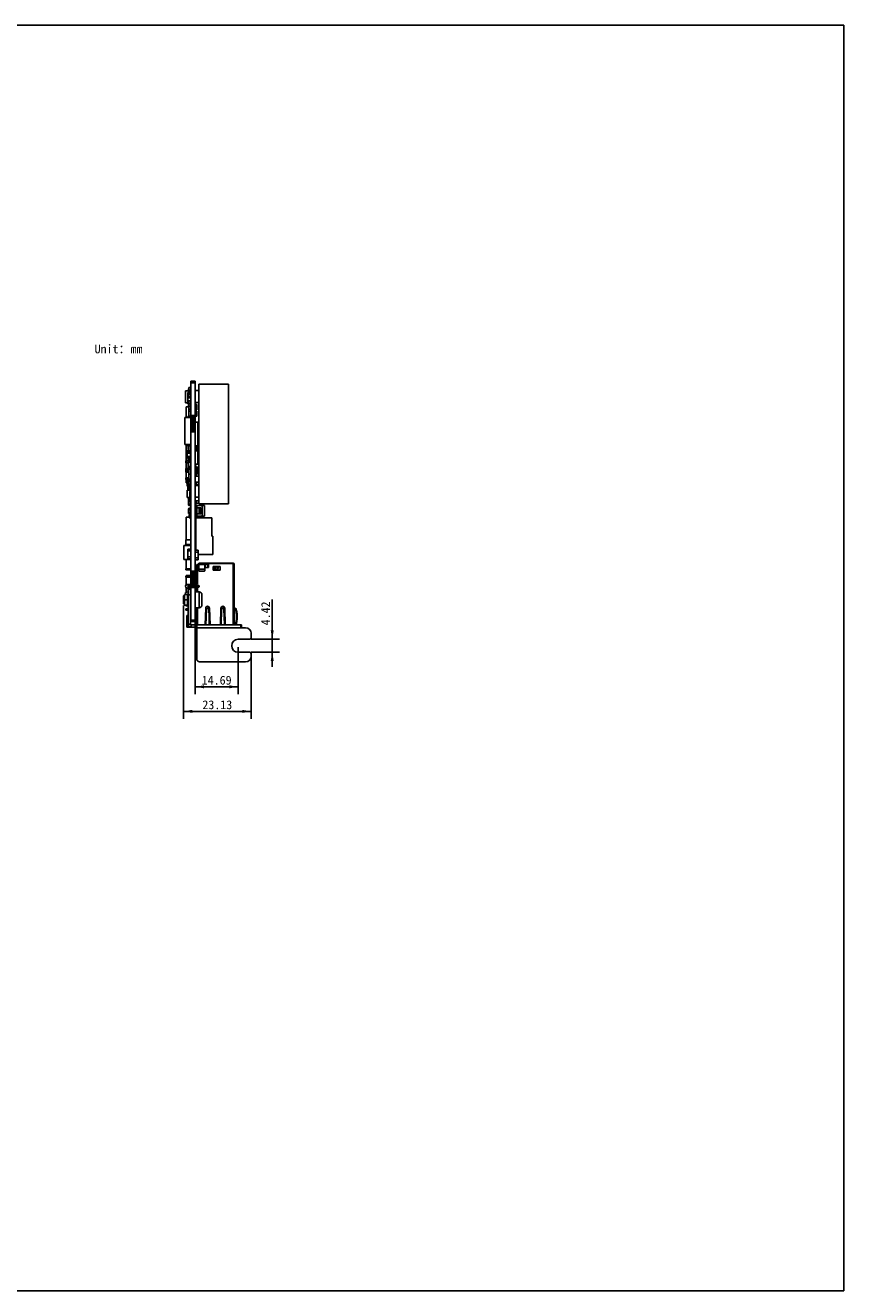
# Model space of a CAD drawing. Header units: millimetres. Extents: x 0 to 559, y 0 to 432.
# Tile 6 of 6: x 279 to 559, y 0 to 432. Entities that reach past the tile are written whole.
import ezdxf
from ezdxf.enums import TextEntityAlignment as Align

# ---------------------------------------------------------------- set-up
doc = ezdxf.new("R2010")
doc.units = ezdxf.units.MM
doc.header["$LTSCALE"] = 30.734
doc.layers.get('0').update_dxf_attribs({"linetype": 'CONTINUOUS'})
for name, color, linetype in [('00_COMPONENTS', 7, 'CONTINUOUS'), ('50_ALL_DETAILS', 7, 'CONTINUOUS'), ('51__DRAFT_DIMS', 7, 'CONTINUOUS')]:
    doc.layers.add(name, color=color, linetype=linetype)
doc.styles.get("Standard").update_dxf_attribs({"font": 'simfang.ttf'})
doc.dimstyles.new('DIMSTYLE_2', dxfattribs={"dimtxt": 3, "dimasz": 3, "dimexe": 2.5, "dimexo": 0.5, "dimgap": 0.75, "dimtad": 1, "dimdsep": 46, "dimtxsty": 'STANDARD', "dimblk": '_FILLED', "dimblk1": '_FILLED', "dimblk2": '_FILLED', "dimcen": 0.09, "dimclrt": 3, "dimazin": 2, "dimtp": 0.2, "dimtm": 0.2, "dimtfac": 1, "dimtofl": 0, "dimtmove": 0, "dimatfit": 3, "dimldrblk": '_FILLED', "dimfxl": 1, "dimtolj": 1, "dimarcsym": 0})
doc.dimstyles.new('DIMSTYLE_3', dxfattribs={"dimtxt": 3, "dimasz": 3, "dimexe": 2.5, "dimexo": 0.5, "dimgap": 0.75, "dimtad": 1, "dimdsep": 46, "dimtxsty": 'STANDARD', "dimblk": '_FILLED', "dimblk1": '_FILLED', "dimblk2": '_FILLED', "dimcen": 0.09, "dimclrt": 3, "dimazin": 2, "dimtp": 0.1, "dimtm": 0.1, "dimtfac": 1, "dimtofl": 0, "dimtmove": 0, "dimatfit": 3, "dimldrblk": '_FILLED', "dimfxl": 1, "dimtolj": 1, "dimarcsym": 0})

# ---------------------------------------------------------------- blocks, each defined once
blk = doc.blocks.new('_FILLED')
at = {"color": 0, "linetype": 'BYBLOCK'}
blk.add_solid([(0, 0), (-1, 0.17), (-1, -0.17)], dxfattribs=at)
blk = doc.blocks.new('*D7')
at = {"layer": '51__DRAFT_DIMS', "color": 4}
for p, q in [((363.7, 222.29), (363.7, 235.84)), ((363.7, 235.84), (363.7, 220.08)), ((356.52, 222.29), (366.2, 222.29)), ((356.52, 217.87), (366.2, 217.87)), ((363.7, 212.87), (363.7, 220.08)), ((363.7, 217.87), (363.7, 212.87))]:
    blk.add_line(p, q, dxfattribs=at)
at = {"layer": '51__DRAFT_DIMS', "color": 4, "xscale": 3, "yscale": 3, "zscale": 3}
for p, rotation in [((363.7, 222.29), 270), ((363.7, 217.87), 90)]:
    blk.add_blockref('_FILLED', p, dxfattribs=dict(at, rotation=rotation))
at = {"layer": '51__DRAFT_DIMS', "color": 3}
blk.add_text('4.42', height=3, rotation=90, dxfattribs=at).set_placement((362.95, 227.03))
blk = doc.blocks.new('*D8')
at = {"layer": '51__DRAFT_DIMS', "color": 4}
for p, q in [((337.39, 228.33), (337.39, 203.57)), ((352.08, 219.58), (352.08, 203.57)), ((337.39, 206.07), (344.73, 206.07)), ((352.08, 206.07), (344.73, 206.07))]:
    blk.add_line(p, q, dxfattribs=at)
at = {"layer": '51__DRAFT_DIMS', "color": 4, "xscale": 3, "yscale": 3, "zscale": 3, "rotation": 180}
blk.add_blockref('_FILLED', (337.39, 206.07), dxfattribs=at)
at = {"layer": '51__DRAFT_DIMS', "color": 4, "xscale": 3, "yscale": 3, "zscale": 3}
blk.add_blockref('_FILLED', (352.08, 206.07), dxfattribs=at)
at = {"layer": '51__DRAFT_DIMS', "color": 3}
blk.add_text('14.69', height=3, dxfattribs=at).set_placement((344.73, 206.82), align=Align.CENTER)
blk = doc.blocks.new('*D9')
at = {"layer": '51__DRAFT_DIMS', "color": 4}
for p, q in [((333.39, 233.86), (333.39, 195.19)), ((356.52, 216.36), (356.52, 195.19)), ((333.39, 197.69), (344.95, 197.69)), ((356.52, 197.69), (344.95, 197.69))]:
    blk.add_line(p, q, dxfattribs=at)
at = {"layer": '51__DRAFT_DIMS', "color": 4, "xscale": 3, "yscale": 3, "zscale": 3, "rotation": 180}
blk.add_blockref('_FILLED', (333.39, 197.69), dxfattribs=at)
at = {"layer": '51__DRAFT_DIMS', "color": 4, "xscale": 3, "yscale": 3, "zscale": 3}
blk.add_blockref('_FILLED', (356.52, 197.69), dxfattribs=at)
at = {"layer": '51__DRAFT_DIMS', "color": 3}
blk.add_text('23.13', height=3, dxfattribs=at).set_placement((344.95, 198.44), align=Align.CENTER)

msp = doc.modelspace()

# ---------------------------------------------------------------- linework, layer by layer
at = {"color": 7}
for p, q in [((0, 431.8), (558.8, 431.8)), ((558.8, 0), (558.8, 431.8)), ((0, 0), (558.8, 0))]:
    msp.add_line(p, q, dxfattribs=at)
at = {"layer": '00_COMPONENTS', "color": 7}
for p, q in [((334.062, 303.02), (334.062, 307.08)), ((334.062, 307.08), (335.562, 307.08)), ((335.062, 307.374), (335.062, 307.724)), ((335.062, 307.724), (335.253, 307.724)), ((335.062, 307.374), (335.253, 307.374)), ((335.082, 307.08), (335.082, 307.374)), ((335.253, 307.344), (335.253, 308.233)), ((335.253, 308.233), (335.862, 308.233)), ((335.862, 307.344), (335.253, 307.344)), ((335.562, 307.08), (335.562, 306.484)), ((335.842, 306.484), (335.842, 307.344)), ((335.862, 310.326), (335.862, 228.326)), ((335.862, 310.326), (337.386, 310.326)), ((337.386, 228.326), (337.386, 310.326)), ((337.386, 307.126), (338.686, 307.126)), ((338.686, 309.326), (338.686, 268.526)), ((338.686, 309.326), (348.786, 309.326)), ((348.786, 268.526), (348.786, 309.326)), ((334.846, 303.02), (334.062, 303.02)), ((334.846, 302.615), (334.846, 306.484)), ((335.862, 306.484), (334.846, 306.484)), ((335.253, 302.615), (334.846, 302.615)), ((335.062, 305.913), (335.062, 306.263)), ((335.062, 306.263), (335.862, 306.263)), ((335.062, 305.913), (335.862, 305.913)), ((335.062, 304.663), (335.062, 305.013)), ((335.862, 305.013), (335.062, 305.013)), ((335.862, 304.663), (335.062, 304.663)), ((335.082, 305.013), (335.082, 305.913)), ((335.082, 302.615), (335.082, 302.132)), ((335.253, 302.733), (335.253, 303.622)), ((335.862, 303.622), (335.253, 303.622)), ((335.862, 302.733), (335.253, 302.733)), ((335.253, 298.403), (335.253, 302.683)), ((335.253, 302.683), (335.862, 302.683)), ((335.842, 305.013), (335.842, 305.913)), ((335.842, 305.8), (335.862, 305.8)), ((335.842, 305.65), (335.862, 305.65)), ((335.862, 305.35), (335.842, 305.35)), ((335.862, 305.2), (335.842, 305.2)), ((335.852, 305.35), (335.852, 305.65)), ((337.386, 303.126), (338.686, 303.126)), ((337.386, 302.391), (337.996, 302.391)), ((337.996, 302.391), (337.996, 300.549)), ((333.83, 288.744), (333.83, 297.952)), ((335.862, 297.952), (333.83, 297.952)), ((334.338, 297.952), (334.338, 301.613)), ((335.253, 301.613), (334.338, 301.613)), ((334.872, 297.952), (334.872, 298.074)), ((334.897, 297.952), (334.897, 298.33)), ((335.862, 298.33), (334.897, 298.33)), ((335.062, 302.132), (335.062, 301.782)), ((335.253, 302.132), (335.062, 302.132)), ((335.253, 301.782), (335.062, 301.782)), ((335.862, 301.794), (335.253, 301.794)), ((335.862, 301.73), (335.253, 301.73)), ((335.862, 300.841), (335.253, 300.841)), ((335.862, 300.778), (335.253, 300.778)), ((335.862, 300.105), (335.253, 300.105)), ((335.253, 298.403), (335.862, 298.403)), ((335.687, 298.403), (335.687, 298.33)), ((337.386, 298.682), (335.862, 298.682)), ((335.862, 298.174), (337.386, 298.174)), ((337.386, 301.502), (337.996, 301.502)), ((337.386, 301.438), (337.996, 301.438)), ((337.386, 300.549), (337.996, 300.549)), ((337.506, 300.241), (337.386, 300.241)), ((337.996, 300.105), (337.386, 300.105)), ((337.386, 298.403), (337.996, 298.403)), ((337.506, 300.549), (337.506, 300.241)), ((337.736, 300.549), (337.736, 300.105)), ((337.996, 300.105), (337.996, 298.403)), ((337.386, 297.666), (335.862, 297.666)), ((335.862, 297.158), (337.386, 297.158)), ((337.386, 296.65), (335.862, 296.65)), ((335.862, 296.142), (337.386, 296.142)), ((337.386, 295.634), (335.862, 295.634)), ((335.862, 295.126), (337.386, 295.126)), ((337.386, 294.618), (335.862, 294.618)), ((335.862, 294.11), (337.386, 294.11)), ((338.326, 296.326), (337.386, 296.326)), ((338.326, 296.326), (338.326, 282.072)), ((337.386, 293.602), (335.862, 293.602)), ((335.862, 293.094), (337.386, 293.094)), ((333.83, 288.744), (335.862, 288.744)), ((334.338, 283.145), (334.338, 288.744)), ((334.612, 288.744), (334.612, 288.447)), ((334.612, 288.447), (335.362, 288.447)), ((334.612, 285.462), (334.612, 286.712)), ((335.253, 286.712), (334.612, 286.712)), ((334.612, 286.21), (335.862, 286.21)), ((334.612, 285.81), (335.862, 285.81)), ((334.612, 285.462), (334.632, 285.462)), ((334.632, 284.61), (334.632, 285.81)), ((334.962, 288.402), (334.962, 287.202)), ((335.362, 288.402), (334.962, 288.402)), ((334.962, 287.202), (335.253, 287.202)), ((335.253, 286.251), (335.253, 288.294)), ((335.862, 288.294), (335.253, 288.294)), ((335.253, 286.592), (335.862, 286.592)), ((335.862, 286.276), (335.253, 286.276)), ((335.862, 286.251), (335.253, 286.251)), ((335.362, 288.744), (335.362, 288.337)), ((335.362, 288.337), (335.862, 288.337)), ((335.562, 288.337), (335.562, 288.294)), ((335.562, 286.251), (335.562, 286.21)), ((335.842, 285.81), (335.842, 284.61)), ((335.842, 285.62), (335.862, 285.62)), ((335.862, 285.52), (335.842, 285.52)), ((335.842, 285.22), (335.862, 285.22)), ((335.842, 285.032), (335.862, 285.032)), ((337.386, 288.294), (337.996, 288.294)), ((337.386, 286.592), (337.996, 286.592)), ((337.996, 288.294), (337.996, 286.592)), ((334.262, 282.545), (334.262, 283.135)), ((335.012, 282.545), (334.262, 282.545)), ((334.272, 283.145), (335.852, 283.145)), ((334.312, 282.545), (334.312, 280.545)), ((334.612, 284.21), (334.612, 284.61)), ((334.612, 284.61), (335.862, 284.61)), ((335.862, 284.21), (334.612, 284.21)), ((334.962, 284.21), (334.962, 283.145)), ((334.962, 282.695), (334.962, 282.967)), ((334.962, 282.967), (335.862, 282.967)), ((334.962, 282.717), (335.862, 282.717)), ((334.962, 282.695), (335.012, 282.695)), ((334.962, 280.945), (334.962, 281.217)), ((335.862, 281.217), (334.962, 281.217)), ((335.862, 280.967), (334.962, 280.967)), ((335.862, 280.945), (334.962, 280.945)), ((335.012, 281.217), (335.012, 282.717)), ((335.253, 283.145), (335.253, 284.21)), ((335.253, 284.043), (335.862, 284.043)), ((335.862, 283.154), (335.253, 283.154)), ((335.562, 283.826), (335.562, 283.676)), ((335.562, 283.826), (335.862, 283.826)), ((335.562, 283.676), (335.862, 283.676)), ((335.562, 283.376), (335.562, 283.226)), ((335.862, 283.376), (335.562, 283.376)), ((335.862, 283.226), (335.562, 283.226)), ((335.562, 283.154), (335.562, 283.145)), ((335.572, 283.676), (335.572, 283.376)), ((335.812, 281.217), (335.812, 282.717)), ((335.812, 282.695), (335.862, 282.695)), ((335.862, 282.545), (335.812, 282.545)), ((335.812, 282.19), (335.862, 282.19)), ((335.812, 281.828), (335.862, 281.828)), ((335.812, 281.428), (335.862, 281.428)), ((335.812, 280.945), (335.812, 280.545)), ((335.842, 284.882), (335.862, 284.882)), ((335.842, 281.217), (335.842, 281.428)), ((335.842, 281.398), (335.862, 281.398)), ((335.842, 280.545), (335.842, 280.945)), ((335.852, 284.61), (335.852, 284.882)), ((335.862, 284.824), (335.852, 284.824)), ((335.852, 283.376), (335.852, 283.676)), ((337.386, 282.072), (338.326, 282.072)), ((337.386, 281.796), (337.886, 281.796)), ((337.386, 281.081), (337.886, 281.081)), ((337.996, 281.056), (337.386, 281.056)), ((337.886, 281.796), (337.886, 282.072)), ((337.886, 281.081), (337.886, 281.056)), ((337.996, 281.056), (337.996, 279.354)), ((338.504, 281.005), (337.996, 281.005)), ((338.504, 281.005), (338.504, 279.151)), ((334.262, 279.955), (334.262, 280.545)), ((335.862, 280.545), (334.262, 280.545)), ((334.262, 279.36), (334.262, 279.95)), ((335.253, 279.36), (334.262, 279.36)), ((334.262, 276.77), (334.262, 277.36)), ((335.253, 277.36), (334.262, 277.36)), ((335.253, 279.945), (334.272, 279.945)), ((335.852, 276.76), (334.272, 276.76)), ((334.312, 279.36), (334.312, 277.36)), ((334.338, 275.68), (334.338, 276.76)), ((334.612, 279.828), (334.612, 279.945)), ((335.253, 279.828), (334.612, 279.828)), ((334.662, 274.495), (334.662, 276.76)), ((335.062, 276.091), (335.062, 276.441)), ((335.062, 276.441), (335.862, 276.441)), ((335.253, 278.651), (335.253, 280.353)), ((335.862, 280.353), (335.253, 280.353)), ((335.862, 278.651), (335.253, 278.651)), ((335.253, 276.873), (335.253, 278.575)), ((335.862, 278.575), (335.253, 278.575)), ((335.862, 276.873), (335.253, 276.873)), ((335.253, 276.441), (335.253, 276.486)), ((335.253, 276.486), (335.862, 276.486)), ((335.557, 276.486), (335.557, 276.528)), ((335.862, 276.528), (335.557, 276.528)), ((335.812, 278.651), (335.812, 278.575)), ((335.862, 280.59), (335.842, 280.59)), ((337.386, 279.354), (337.996, 279.354)), ((337.386, 279.151), (338.504, 279.151)), ((338.686, 277.908), (337.386, 277.908)), ((338.686, 277.903), (337.386, 277.903)), ((337.511, 277.908), (337.511, 278.703)), ((337.511, 278.703), (337.536, 278.703)), ((337.536, 278.703), (337.536, 278.713)), ((338.686, 278.713), (337.536, 278.713)), ((337.781, 278.703), (337.781, 277.908)), ((337.806, 278.703), (337.781, 278.703)), ((337.806, 278.713), (337.806, 278.703)), ((338.504, 279.492), (338.686, 279.492)), ((334.662, 275.68), (334.338, 275.68)), ((334.662, 274.495), (335.557, 274.495)), ((334.662, 270.67), (334.662, 273.17)), ((335.662, 273.17), (334.662, 273.17)), ((334.862, 273.17), (334.862, 274.495)), ((335.062, 276.091), (335.862, 276.091)), ((335.062, 274.841), (335.062, 275.191)), ((335.862, 275.191), (335.062, 275.191)), ((335.862, 274.841), (335.062, 274.841)), ((335.062, 273.172), (335.062, 273.522)), ((335.062, 273.522), (335.862, 273.522)), ((335.062, 273.172), (335.253, 273.172)), ((335.082, 275.191), (335.082, 276.091)), ((335.253, 274.645), (335.253, 274.841)), ((335.862, 274.645), (335.253, 274.645)), ((335.253, 273.522), (335.253, 274.495)), ((335.253, 273.17), (335.253, 273.406)), ((335.862, 273.406), (335.253, 273.406)), ((335.557, 273.629), (335.557, 274.645)), ((335.862, 274.391), (335.557, 274.391)), ((335.862, 273.629), (335.557, 273.629)), ((335.557, 271.645), (335.557, 272.703)), ((335.862, 272.703), (335.557, 272.703)), ((335.842, 275.191), (335.842, 276.091)), ((335.842, 275.918), (335.862, 275.918)), ((335.842, 275.768), (335.862, 275.768)), ((335.862, 275.468), (335.842, 275.468)), ((335.862, 275.318), (335.842, 275.318)), ((335.852, 275.768), (335.852, 275.468)), ((335.862, 275.597), (335.852, 275.597)), ((335.862, 275.534), (335.852, 275.534)), ((338.686, 275.903), (337.386, 275.903)), ((337.386, 275.898), (338.686, 275.898)), ((337.386, 274.726), (338.686, 274.726)), ((337.511, 275.103), (337.511, 275.898)), ((337.536, 275.103), (337.511, 275.103)), ((337.536, 275.093), (337.536, 275.103)), ((337.536, 275.093), (338.686, 275.093)), ((337.781, 275.898), (337.781, 275.103)), ((337.781, 275.103), (337.806, 275.103)), ((337.806, 275.103), (337.806, 275.093)), ((334.662, 270.67), (335.557, 270.67)), ((335.062, 270.615), (335.062, 270.265)), ((335.062, 270.615), (335.557, 270.615)), ((335.062, 270.265), (335.557, 270.265)), ((335.062, 269.015), (335.062, 269.697)), ((335.062, 269.697), (335.862, 269.697)), ((335.062, 269.347), (335.862, 269.347)), ((335.082, 269.015), (335.062, 269.015)), ((335.062, 268.097), (335.062, 268.447)), ((335.862, 268.447), (335.062, 268.447)), ((335.862, 268.097), (335.062, 268.097)), ((335.082, 270.265), (335.082, 269.697)), ((335.082, 268.447), (335.082, 269.347)), ((335.253, 270.615), (335.253, 270.67)), ((335.253, 267.958), (335.253, 268.097)), ((335.862, 267.958), (335.253, 267.958)), ((335.862, 271.645), (335.557, 271.645)), ((335.557, 269.697), (335.557, 271.624)), ((335.862, 271.624), (335.557, 271.624)), ((335.862, 270.566), (335.557, 270.566)), ((335.562, 271.624), (335.562, 271.645)), ((335.737, 268.009), (335.737, 268.097)), ((335.862, 268.009), (335.737, 268.009)), ((335.842, 268.447), (335.842, 269.347)), ((335.842, 269.312), (335.862, 269.312)), ((337.386, 270.726), (338.686, 270.726)), ((338.686, 269.553), (337.386, 269.553)), ((337.386, 269.548), (338.686, 269.548)), ((337.511, 269.514), (337.386, 269.514)), ((337.386, 268.714), (338.186, 268.714)), ((337.886, 268.158), (337.386, 268.158)), ((337.945, 267.904), (337.386, 267.904)), ((337.511, 268.753), (337.511, 269.548)), ((337.536, 268.753), (337.511, 268.753)), ((337.511, 267.904), (337.511, 267.908)), ((337.511, 267.908), (337.536, 267.908)), ((337.536, 268.743), (337.536, 268.753)), ((337.536, 268.743), (338.686, 268.743)), ((337.536, 267.908), (337.536, 267.918)), ((340.558, 267.918), (337.536, 267.918)), ((337.781, 269.548), (337.781, 268.753)), ((337.781, 268.753), (337.806, 268.753)), ((337.781, 267.908), (337.781, 267.904)), ((337.806, 267.908), (337.781, 267.908)), ((337.806, 268.753), (337.806, 268.743)), ((337.806, 267.918), (337.806, 267.908)), ((337.886, 267.918), (337.886, 268.158)), ((337.945, 267.904), (337.945, 266.076)), ((338.186, 268.714), (338.186, 268.743)), ((348.786, 268.526), (338.686, 268.526)), ((339.686, 267.918), (339.686, 267.908)), ((339.751, 267.908), (339.686, 267.908)), ((339.751, 264.308), (339.751, 267.908)), ((340.558, 264.298), (340.558, 267.918)), ((334.338, 256.186), (334.338, 263.991)), ((335.362, 263.991), (334.338, 263.991)), ((335.062, 266.79), (335.062, 266.44)), ((335.062, 266.79), (335.862, 266.79)), ((335.062, 266.44), (335.862, 266.44)), ((335.062, 265.54), (335.062, 265.19)), ((335.862, 265.54), (335.062, 265.54)), ((335.862, 265.19), (335.062, 265.19)), ((335.082, 266.44), (335.082, 265.54)), ((335.253, 266.79), (335.253, 267.056)), ((335.862, 267.056), (335.253, 267.056)), ((335.362, 264.525), (335.362, 264.775)), ((335.362, 264.775), (335.512, 264.775)), ((335.362, 264.525), (335.862, 264.525)), ((335.362, 263.775), (335.362, 264.025)), ((335.862, 264.025), (335.362, 264.025)), ((335.862, 263.775), (335.362, 263.775)), ((335.383, 264.025), (335.383, 264.525)), ((335.512, 264.622), (335.512, 265.122)), ((335.862, 265.122), (335.512, 265.122)), ((335.862, 264.622), (335.512, 264.622)), ((335.841, 264.025), (335.841, 264.525)), ((335.842, 265.54), (335.842, 266.44)), ((337.386, 266.777), (337.566, 266.777)), ((337.386, 265.177), (337.566, 265.177)), ((337.386, 265.108), (339.336, 265.108)), ((337.386, 265.103), (338.726, 265.103)), ((337.532, 265.1), (337.386, 265.1)), ((337.386, 264.774), (337.996, 264.774)), ((337.386, 263.885), (337.996, 263.885)), ((338.183, 263.86), (337.386, 263.86)), ((337.396, 265.1), (337.396, 265.103)), ((337.511, 265.1), (337.511, 265.103)), ((337.532, 264.774), (337.532, 265.1)), ((337.566, 266.777), (337.566, 266.527)), ((337.566, 266.527), (337.836, 266.527)), ((337.566, 265.427), (337.566, 265.177)), ((337.836, 265.427), (337.566, 265.427)), ((337.636, 263.71), (337.636, 252.706)), ((343.136, 263.71), (337.636, 263.71)), ((337.781, 265.103), (337.781, 264.774)), ((337.936, 266.427), (337.936, 265.527)), ((337.936, 266.076), (337.945, 266.076)), ((338.726, 267.113), (337.945, 267.113)), ((339.336, 267.108), (337.945, 267.108)), ((337.996, 264.774), (337.996, 263.885)), ((337.996, 264.298), (340.558, 264.298)), ((338.183, 264.21), (337.996, 264.21)), ((337.996, 264.06), (338.133, 264.06)), ((338.183, 264.01), (338.183, 263.71)), ((338.333, 263.71), (338.333, 264.06)), ((338.504, 263.86), (338.333, 263.86)), ((338.504, 263.86), (338.504, 263.71)), ((338.726, 265.103), (338.726, 267.113)), ((339.336, 265.108), (339.336, 267.108)), ((339.686, 264.308), (339.686, 264.298)), ((339.686, 264.308), (339.751, 264.308)), ((343.136, 257.48), (343.136, 263.71)), ((337.386, 262.006), (337.636, 262.006)), ((334.262, 256.186), (334.262, 254.586)), ((335.862, 256.186), (334.262, 256.186)), ((343.386, 257.48), (343.136, 257.48)), ((343.386, 257.48), (343.386, 251.25)), ((333.5, 249.517), (333.5, 254.271)), ((333.5, 254.271), (335.862, 254.271)), ((334.262, 254.586), (335.862, 254.586)), ((334.846, 249.785), (334.846, 253.087)), ((334.846, 253.087), (335.862, 253.087)), ((335.862, 252.452), (334.846, 252.452)), ((337.386, 252.706), (338.402, 252.706)), ((337.386, 252.071), (338.402, 252.071)), ((338.402, 252.706), (338.402, 249.404)), ((343.386, 251.25), (338.402, 251.25)), ((335.862, 249.517), (333.5, 249.517)), ((335.862, 246.381), (334.186, 246.381)), ((334.186, 246.381), (334.186, 246.031)), ((334.338, 246.381), (334.338, 249.517)), ((335.862, 250.42), (334.846, 250.42)), ((335.862, 249.785), (334.846, 249.785)), ((335.186, 246.381), (335.186, 246.031)), ((337.386, 250.039), (338.402, 250.039)), ((338.402, 249.404), (337.386, 249.404)), ((337.986, 246.381), (337.386, 246.381)), ((337.986, 247.831), (338.273, 247.831)), ((337.986, 247.826), (337.986, 247.831)), ((337.986, 247.826), (338.269, 247.826)), ((337.986, 247.826), (337.986, 240.97)), ((338.186, 247.831), (338.191, 247.826)), ((338.236, 247.716), (338.236, 241.266)), ((338.679, 247.916), (338.436, 247.916)), ((338.679, 248.206), (350.386, 248.206)), ((338.679, 245.754), (338.679, 248.206)), ((340.679, 248.206), (340.679, 245.754)), ((341.879, 248.006), (340.679, 248.006)), ((340.679, 247.831), (341.879, 247.831)), ((340.679, 247.826), (341.879, 247.826)), ((340.786, 247.826), (340.786, 246.826)), ((341.686, 246.826), (340.786, 246.826)), ((341.786, 246.766), (340.816, 246.766)), ((341.686, 247.826), (341.686, 246.766)), ((341.879, 247.626), (341.686, 247.626)), ((341.879, 246.798), (341.879, 248.206)), ((341.936, 247.966), (341.936, 246.916)), ((350.364, 248.116), (342.086, 248.116)), ((345.936, 247.116), (343.536, 247.116)), ((343.536, 247.116), (343.536, 245.816)), ((344.027, 247.106), (344.048, 247.106)), ((344.048, 247.106), (344.068, 247.106)), ((344.068, 247.106), (344.119, 247.106)), ((344.236, 247.106), (344.269, 247.106)), ((344.269, 247.106), (344.958, 247.106)), ((344.889, 247.031), (344.269, 247.031)), ((344.958, 247.106), (345.038, 247.106)), ((345.038, 247.106), (345.089, 247.106)), ((345.089, 247.106), (345.109, 247.106)), ((345.936, 247.116), (345.936, 245.816)), ((350.364, 248.116), (350.364, 247.756)), ((350.736, 247.756), (350.364, 247.756)), ((350.379, 248.206), (350.379, 247.756)), ((350.386, 248.006), (350.379, 248.006)), ((350.536, 247.756), (350.536, 247.856)), ((350.736, 247.856), (350.736, 227.226)), ((335.862, 246.031), (334.186, 246.031)), ((334.186, 243.841), (335.862, 243.841)), ((334.186, 243.841), (334.186, 243.491)), ((335.862, 243.491), (334.186, 243.491)), ((335.862, 244.091), (334.338, 244.091)), ((334.338, 243.841), (334.338, 244.091)), ((334.338, 240.886), (334.338, 243.491)), ((335.186, 243.841), (335.186, 243.491)), ((337.386, 245.557), (335.862, 245.557)), ((335.862, 245.049), (337.386, 245.049)), ((337.386, 244.541), (335.862, 244.541)), ((335.862, 244.033), (337.386, 244.033)), ((337.386, 243.525), (335.862, 243.525)), ((335.862, 243.017), (337.386, 243.017)), ((337.386, 242.509), (335.862, 242.509)), ((335.862, 242.001), (337.386, 242.001)), ((337.986, 246.031), (337.386, 246.031)), ((337.386, 244.022), (337.482, 244.022)), ((337.386, 243.841), (337.986, 243.841)), ((337.986, 243.491), (337.386, 243.491)), ((337.986, 242.676), (337.386, 242.676)), ((337.482, 244.022), (337.482, 243.841)), ((337.482, 243.491), (337.482, 242.676)), ((340.429, 245.57), (338.929, 245.57)), ((338.929, 245.514), (340.429, 245.514)), ((345.936, 245.816), (343.536, 245.816)), ((344.889, 246.067), (344.269, 246.067)), ((333.786, 237.556), (334.786, 237.556)), ((333.786, 237.556), (333.786, 233.956)), ((334.066, 238.266), (334.986, 238.438)), ((334.066, 238.266), (334.066, 237.556)), ((334.338, 238.317), (334.338, 239.845)), ((335.862, 240.966), (334.636, 240.966)), ((335.862, 239.766), (334.636, 239.766)), ((335.786, 239.426), (334.986, 239.426)), ((334.986, 227.426), (334.986, 239.426)), ((335.136, 240.616), (335.862, 240.616)), ((335.862, 240.116), (335.136, 240.116)), ((335.786, 239.426), (335.786, 227.426)), ((335.862, 239.199), (335.786, 239.199)), ((335.786, 238.587), (335.862, 238.601)), ((337.386, 241.493), (335.862, 241.493)), ((335.862, 240.985), (337.386, 240.985)), ((337.386, 240.477), (335.862, 240.477)), ((335.862, 239.969), (337.386, 239.969)), ((337.936, 240.966), (337.386, 240.966)), ((337.386, 240.616), (338.536, 240.616)), ((338.536, 240.116), (337.386, 240.116)), ((337.936, 239.766), (337.386, 239.766)), ((337.386, 238.886), (337.395, 238.887)), ((337.386, 238.481), (338.716, 238.481)), ((337.395, 238.887), (337.387, 238.89)), ((337.389, 238.89), (337.387, 238.89)), ((337.395, 238.887), (337.389, 238.89)), ((337.399, 238.886), (337.395, 238.887)), ((337.986, 239.762), (337.986, 238.481)), ((338.236, 239.466), (338.236, 238.481)), ((333.486, 237.256), (333.386, 237.156)), ((333.386, 237.156), (333.386, 234.356)), ((333.486, 234.256), (333.386, 234.356)), ((333.486, 237.256), (333.786, 237.256)), ((333.486, 237.256), (333.486, 234.5)), ((333.486, 234.5), (333.486, 234.256)), ((333.486, 234.256), (333.786, 234.256)), ((333.786, 233.956), (334.786, 233.956)), ((334.186, 233.686), (334.186, 233.956)), ((334.986, 233.686), (334.186, 233.686)), ((335.786, 237.256), (335.862, 237.256)), ((335.786, 234.256), (335.862, 234.256)), ((335.786, 234.186), (335.862, 234.186)), ((335.862, 233.686), (335.786, 233.686)), ((335.862, 233.199), (335.786, 233.199)), ((339.716, 237.481), (339.716, 234.031)), ((334.986, 232.666), (334.186, 232.666)), ((334.186, 232.166), (334.186, 232.666)), ((334.986, 232.166), (334.186, 232.166)), ((334.986, 230.426), (334.546, 230.426)), ((334.546, 227.426), (334.546, 230.426)), ((335.862, 232.666), (335.786, 232.666)), ((335.862, 232.166), (335.786, 232.166)), ((337.386, 233.031), (338.716, 233.031)), ((337.386, 233.021), (337.986, 233.021)), ((337.386, 232.666), (337.986, 232.666)), ((337.986, 232.166), (337.386, 232.166)), ((337.386, 232.132), (337.986, 232.132)), ((337.386, 232.068), (337.986, 232.068)), ((337.986, 231.876), (337.386, 231.876)), ((337.536, 228.976), (337.386, 228.976)), ((337.736, 229.176), (337.536, 228.976)), ((337.736, 230.223), (337.936, 230.223)), ((337.736, 227.226), (337.736, 230.223)), ((337.936, 230.223), (337.936, 227.226)), ((337.986, 229.176), (337.936, 229.176)), ((337.986, 233.031), (337.986, 227.226)), ((338.236, 233.031), (338.236, 227.226)), ((340.986, 232.935), (340.812, 227.226)), ((341.074, 227.226), (341.236, 232.52)), ((342.036, 232.52), (342.116, 229.91)), ((342.116, 229.91), (342.198, 227.226)), ((342.46, 227.226), (342.286, 232.935)), ((346.186, 232.935), (346.012, 227.226)), ((346.274, 227.226), (346.436, 232.52)), ((347.236, 232.52), (347.316, 229.91)), ((347.316, 229.91), (347.398, 227.226)), ((347.66, 227.226), (347.486, 232.935)), ((351.089, 232.837), (351.28, 232.896)), ((351.089, 232.837), (351.11, 232.767)), ((351.11, 232.767), (351.301, 232.826)), ((351.389, 232.52), (351.196, 232.468)), ((351.28, 232.896), (351.301, 232.826)), ((351.704, 229.109), (351.707, 229.157)), ((351.704, 229.109), (351.707, 229.157)), ((334.516, 227.226), (334.567, 227.226)), ((334.516, 226.426), (334.516, 227.226)), ((334.516, 226.426), (337.926, 226.426)), ((337.386, 228.326), (335.862, 228.326)), ((335.986, 227.226), (353.236, 227.226)), ((337.926, 227.226), (337.926, 215.586)), ((351.203, 227.377), (351.203, 227.379)), ((351.203, 227.377), (351.203, 227.379)), ((351.401, 227.347), (351.396, 227.325)), ((351.402, 227.346), (351.396, 227.325)), ((351.483, 227.676), (351.48, 227.664)), ((351.483, 227.676), (351.48, 227.664)), ((352.936, 226.226), (352.936, 227.226)), ((352.936, 226.226), (354.616, 226.226)), ((353.236, 226.226), (353.236, 227.226)), ((356.016, 222.286), (352.076, 222.286)), ((356.516, 224.326), (356.516, 222.786)), ((356.016, 217.866), (352.076, 217.866)), ((356.516, 217.366), (356.516, 216.486)), ((354.616, 214.586), (338.926, 214.586))]:
    msp.add_line(p, q, dxfattribs=at)
at = {"layer": '00_COMPONENTS', "color": 4}
for p, q in [((337.386, 309.826), (335.862, 309.826)), ((335.862, 283.135), (334.262, 283.135)), ((334.272, 283.145), (334.272, 282.545)), ((335.852, 282.967), (335.852, 283.145)), ((335.852, 282.545), (335.852, 282.695)), ((334.262, 279.955), (335.253, 279.955)), ((334.264, 279.95), (334.262, 279.95)), ((334.262, 276.77), (335.862, 276.77)), ((334.272, 280.545), (334.272, 279.36)), ((334.272, 277.36), (334.272, 276.76)), ((335.662, 276.528), (335.662, 276.76)), ((335.852, 280.353), (335.852, 280.545)), ((335.852, 276.76), (335.852, 276.873)), ((335.662, 272.703), (335.662, 273.17)), ((340.679, 247.856), (338.679, 247.856)), ((340.679, 246.252), (338.679, 246.252)), ((338.679, 246.169), (340.679, 246.169)), ((341.936, 247.856), (341.879, 247.856)), ((344.269, 247.106), (344.269, 246.067)), ((344.889, 246.067), (344.889, 247.106)), ((350.379, 247.856), (350.364, 247.856)), ((350.386, 227.226), (350.386, 247.756)), ((338.929, 245.57), (338.929, 245.514)), ((340.429, 245.514), (340.429, 245.57)), ((334.786, 237.556), (334.786, 233.956)), ((335.136, 240.616), (335.136, 240.416)), ((335.862, 240.416), (335.136, 240.416)), ((335.136, 240.316), (335.862, 240.316)), ((335.136, 240.316), (335.136, 240.116)), ((338.536, 240.416), (337.386, 240.416)), ((337.386, 240.316), (338.536, 240.316)), ((338.536, 240.416), (338.536, 240.616)), ((338.536, 240.116), (338.536, 240.316)), ((338.716, 238.481), (338.716, 233.031)), ((333.386, 237.106), (333.786, 237.106)), ((333.386, 234.406), (333.786, 234.406)), ((334.986, 235.756), (333.786, 235.756)), ((335.786, 237.426), (334.986, 237.426)), ((335.786, 237.106), (335.862, 237.106)), ((335.786, 234.406), (335.862, 234.406)), ((334.986, 229.426), (334.546, 229.426)), ((337.936, 229.223), (337.736, 229.223)), ((341.406, 232.826), (341.866, 232.826)), ((346.606, 232.826), (347.066, 232.826)), ((334.546, 227.426), (335.786, 227.426)), ((335.016, 226.426), (335.016, 226.579)), ((335.546, 226.426), (335.546, 226.529)), ((335.862, 228.826), (337.386, 228.826)), ((335.986, 227.226), (335.986, 226.426)), ((352.936, 226.226), (337.926, 226.226))]:
    msp.add_line(p, q, dxfattribs=at)
at = {"layer": '00_COMPONENTS', "color": 7}
for centre, radius, start, end in [((334.972, 298.074), 0.1, 138.77839, 180), ((334.272, 283.135), 0.01, 90, 180), ((335.852, 283.135), 0.01, 0, 90), ((334.272, 279.955), 0.01, 180, 270), ((334.272, 279.95), 0.01, 164.27389, 180), ((334.272, 276.77), 0.01, 180, 270), ((335.852, 276.77), 0.01, 270, 360), ((335.662, 272.97), 0.2, 0, 90), ((337.836, 266.427), 0.1, 0, 90), ((337.836, 265.527), 0.1, 270, 360), ((338.133, 264.01), 0.05, 0, 90), ((338.183, 264.06), 0.15, 0, 90), ((338.436, 247.716), 0.2, 90, 180), ((340.816, 246.916), 0.15, 203.67927, 270), ((341.786, 246.916), 0.15, 270, 360), ((342.086, 247.966), 0.15, 90, 180), ((343.86, 248.897), 1.799, 275.05167, 275.31858), ((344.154, 215.922), 31.184, 89.94497, 90.06437), ((344.212, 269.291), 22.185, 269.92865, 270.06257), ((345.121, 254.301), 7.196, 269.90171, 270.07292), ((345.297, 248.897), 1.799, 264.68141, 264.9483), ((350.386, 247.856), 0.35, 0, 90), ((350.386, 247.856), 0.15, 0, 90), ((334.636, 240.366), 0.6, 90, 270), ((334.786, 237.756), 0.2, 270, 360), ((335.136, 240.366), 0.25, 90, 270), ((338.137, 240.859), 2.107, 249.48478, 249.62217), ((337.936, 241.266), 0.3, 270, 360), ((337.936, 239.466), 0.3, 0, 90), ((338.536, 240.366), 0.25, 270, 90), ((338.716, 237.481), 1, 0, 90), ((334.786, 233.756), 0.2, 0, 90), ((338.716, 234.031), 1, 270, 360), ((341.636, 232.916), 0.65, 1.75035, 178.24965), ((346.836, 232.916), 0.65, 1.75035, 178.24965), ((341.736, 229.91), 9.8, 15.12654, 16.95), ((341.736, 229.91), 9.8, 344.10027, 15.12654), ((341.734, 229.911), 9.802, 12.84668, 15.12239), ((341.723, 229.912), 9.813, 347.09309, 355.39264), ((341.715, 229.907), 9.821, 3.71189, 12.84044), ((341.736, 229.91), 10, 15.12654, 16.95), ((341.736, 229.91), 10, 344.42604, 15.12654), ((341.734, 229.911), 10.001, 13.03218, 15.12242), ((341.725, 229.909), 10.011, 3.70789, 13.03075), ((341.713, 229.914), 10.023, 347.09597, 355.48985), ((341.768, 229.91), 9.768, 355.38486, 3.71586), ((341.725, 229.913), 10.011, 355.2234, 355.39216), ((341.769, 229.91), 9.967, 355.48636, 3.71703), ((341.767, 229.91), 9.969, 355.6677, 3.71583), ((335.546, 227.426), 1, 180, 270), ((335.986, 227.426), 1, 180, 270), ((335.986, 227.426), 0.2, 180, 270), ((341.738, 229.909), 9.798, 344.1034, 345.02188), ((341.736, 229.91), 9.8, 345.03128, 346.05645), ((341.739, 229.909), 9.797, 346.05645, 346.75893), ((341.742, 229.908), 9.794, 346.75895, 347.09134), ((341.735, 229.91), 10.001, 344.42982, 345.02139), ((341.733, 229.911), 10.003, 345.14733, 346.05541), ((341.735, 229.91), 10.001, 346.05539, 347.01961), ((354.616, 224.326), 1.9, 0, 90), ((352.076, 220.076), 2.21, 90, 270), ((356.016, 222.786), 0.5, 270, 360), ((354.616, 216.486), 1.9, 270, 360), ((356.016, 217.366), 0.5, 0, 90), ((338.926, 215.586), 1, 180, 270)]:
    msp.add_arc(centre, radius, start, end, dxfattribs=at)
at = {"layer": '00_COMPONENTS', "color": 4}
for centre, start, end in [((335.136, 240.366), 90, 270), ((338.536, 240.366), 270, 90)]:
    msp.add_arc(centre, 0.05, start, end, dxfattribs=at)
at = {"layer": '00_COMPONENTS', "color": 7}
for points, knots in [([(344.019, 247.105), (343.986, 247.102), (343.922, 247.098), (343.857, 247.096), (343.824, 247.094)], [0, 0, 0, 0, 0.4999947, 1, 1, 1, 1]), ([(343.824, 247.094), (343.826, 247.092), (343.832, 247.087), (343.849, 247.078), (343.878, 247.068), (343.922, 247.058), (343.977, 247.049), (344.041, 247.041), (344.139, 247.034), (344.216, 247.031), (344.269, 247.031)], [0, 0, 0, 0, 0.0220328, 0.0500173, 0.1250051, 0.2252565, 0.3488131, 0.4925165, 0.6523083, 1, 1, 1, 1]), ([(344.269, 246.067), (344.256, 246.067), (344.232, 246.07), (344.184, 246.086), (344.132, 246.121), (344.081, 246.175), (344.038, 246.236), (344.002, 246.301), (343.961, 246.391), (343.919, 246.508), (343.882, 246.652), (343.854, 246.799), (343.835, 246.946), (343.827, 247.045), (343.824, 247.094)], [0, 0, 0, 0, 0.0312121, 0.0624364, 0.1247647, 0.1872187, 0.2497191, 0.3122375, 0.3747636, 0.4997845, 0.6248285, 0.749882, 0.8749397, 1, 1, 1, 1]), ([(344.889, 246.067), (344.901, 246.067), (344.926, 246.07), (344.973, 246.086), (345.025, 246.121), (345.077, 246.175), (345.119, 246.236), (345.156, 246.301), (345.197, 246.391), (345.238, 246.508), (345.276, 246.652), (345.303, 246.799), (345.323, 246.946), (345.331, 247.045), (345.334, 247.094)], [0, 0, 0, 0, 0.0312121, 0.0624364, 0.1247647, 0.1872187, 0.2497191, 0.3122375, 0.3747636, 0.4997844, 0.6248285, 0.749882, 0.8749397, 1, 1, 1, 1]), ([(345.334, 247.094), (345.331, 247.092), (345.325, 247.087), (345.309, 247.078), (345.279, 247.068), (345.235, 247.058), (345.181, 247.049), (345.116, 247.041), (345.018, 247.034), (344.941, 247.031), (344.889, 247.031)], [0, 0, 0, 0, 0.0220329, 0.0500172, 0.1249992, 0.2252503, 0.3488032, 0.4925026, 0.6522938, 1, 1, 1, 1]), ([(345.334, 247.094), (345.301, 247.096), (345.236, 247.098), (345.171, 247.102), (345.139, 247.105)], [0, 0, 0, 0, 0.5000053, 1, 1, 1, 1]), ([(338.929, 245.57), (338.896, 245.57), (338.831, 245.582), (338.748, 245.635), (338.692, 245.715), (338.679, 245.778), (338.679, 245.81)], [0, 0, 0, 0, 0.254615, 0.5065511, 0.75465, 1, 1, 1, 1]), ([(338.929, 245.514), (338.896, 245.514), (338.831, 245.526), (338.748, 245.579), (338.692, 245.659), (338.679, 245.723), (338.679, 245.754)], [0, 0, 0, 0, 0.254615, 0.5065511, 0.75465, 1, 1, 1, 1]), ([(340.679, 245.81), (340.679, 245.778), (340.666, 245.715), (340.61, 245.635), (340.526, 245.582), (340.461, 245.57), (340.429, 245.57)], [0, 0, 0, 0, 0.24535, 0.4934489, 0.745385, 1, 1, 1, 1]), ([(340.679, 245.754), (340.679, 245.723), (340.666, 245.659), (340.61, 245.579), (340.526, 245.526), (340.461, 245.514), (340.429, 245.514)], [0, 0, 0, 0, 0.24535, 0.4934489, 0.745385, 1, 1, 1, 1]), ([(337.986, 238.772), (337.92, 238.772), (337.795, 238.781), (337.6, 238.818), (337.473, 238.858), (337.404, 238.884)], [0, 0, 0, 0, 0.3316001, 0.6280411, 1, 1, 1, 1]), ([(341.406, 232.826), (341.383, 232.806), (341.341, 232.763), (341.291, 232.689), (341.255, 232.607), (341.241, 232.549), (341.236, 232.52)], [0, 0, 0, 0, 0.2517438, 0.5019973, 0.7511885, 1, 1, 1, 1]), ([(341.406, 232.826), (341.439, 232.848), (341.514, 232.884), (341.636, 232.902), (341.758, 232.884), (341.833, 232.848), (341.866, 232.826)], [0, 0, 0, 0, 0.2490683, 0.5, 0.7509317, 1, 1, 1, 1]), ([(341.866, 232.826), (341.889, 232.806), (341.931, 232.763), (341.982, 232.689), (342.018, 232.607), (342.031, 232.549), (342.036, 232.52)], [0, 0, 0, 0, 0.2517437, 0.5019972, 0.7511884, 1, 1, 1, 1]), ([(346.606, 232.826), (346.583, 232.806), (346.541, 232.763), (346.491, 232.689), (346.455, 232.607), (346.441, 232.549), (346.436, 232.52)], [0, 0, 0, 0, 0.2517438, 0.5019973, 0.7511885, 1, 1, 1, 1]), ([(346.606, 232.826), (346.639, 232.848), (346.714, 232.884), (346.836, 232.902), (346.958, 232.884), (347.033, 232.848), (347.066, 232.826)], [0, 0, 0, 0, 0.2490683, 0.5, 0.7509317, 1, 1, 1, 1]), ([(347.066, 232.826), (347.089, 232.806), (347.131, 232.763), (347.182, 232.689), (347.218, 232.607), (347.231, 232.549), (347.236, 232.52)], [0, 0, 0, 0, 0.2517437, 0.5019972, 0.7511884, 1, 1, 1, 1])]:
    msp.add_open_spline(points, degree=3, knots=knots, dxfattribs=at)

# ---------------------------------------------------------------- texts
at = {"layer": '50_ALL_DETAILS', "color": 3}
msp.add_text('Unit：mm', height=3, dxfattribs=at).set_placement((303.063, 319.852))

# ---------------------------------------------------------------- dimensions: what is measured, and where the dimension line sits
at = {"layer": '51__DRAFT_DIMS', "color": 4}
for base, p1, p2, picture, middle in [((356.516, 197.687), (333.386, 234.356), (356.516, 216.858), '*D9', (344.887, 197.687)), ((352.076, 206.074), (337.386, 228.826), (352.076, 220.076), '*D8', (344.825, 206.074))]:
    dim = msp.add_linear_dim(base=base, p1=p1, p2=p2, dimstyle='DIMSTYLE_2', dxfattribs=at)
    dim.commit()
    dim.dimension.update_dxf_attribs({"geometry": picture, "text_midpoint": middle, "dimtype": 160})
dim = msp.add_linear_dim(base=(363.703, 217.866), p1=(356.016, 222.286), p2=(356.016, 217.866), angle=270, dimstyle='DIMSTYLE_3', dxfattribs=at)
dim.commit()
dim.dimension.update_dxf_attribs({"geometry": '*D7', "text_midpoint": (363.703, 231.34), "dimtype": 160})

doc.saveas('drawing.dxf')
